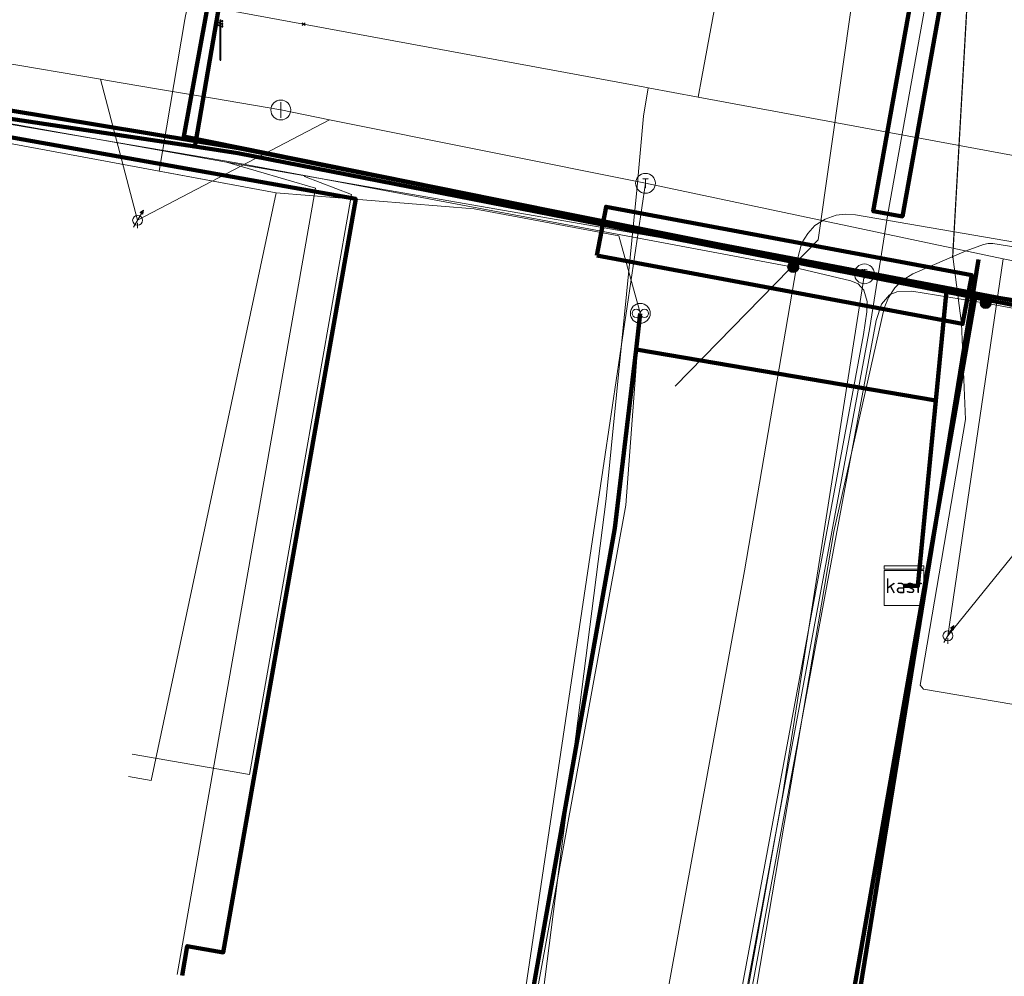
# Model space of a CAD drawing. Extents: x 152558 to 154479, y 462974 to 463683.
# Tile 146 of 256: x 153326 to 153346, y 463285 to 463304. Entities that reach past the tile are written whole.
import ezdxf
from ezdxf.enums import TextEntityAlignment as Align
from ezdxf.lldxf.tags import DXFTag

# ---------------------------------------------------------------- set-up
doc = ezdxf.new("R2010")
doc.units = 0
doc.header["$LTSCALE"] = 0.2
doc.layers.get('0').update_dxf_attribs({"linetype": 'CONTINUOUS'})
for name, color, linetype, lineweight in [('B-RO-KL-DATA_COAXIAAL_17_ZIGGO BV-G', 90, 'KL-DATA-N', 18), ('B-RO-KL-DATA_COAXIAAL_7_ZIGGO BV-G', 90, 'KL-DATA-N', 18), ('B-RO-KL-DATA_DUCT_ZIGGO BV-G', 90, 'CONTINUOUS', 100), ('B-RO-KL-DATA_HULPSTUK_KPN BV-S', 90, 'CONTINUOUS', 25), ('B-RO-KL-DATA_HULPSTUK_ZIGGO BV-S', 90, 'CONTINUOUS', 25), ('B-RO-KL-DATA_KABELBED_KPN BV-G', 90, 'CONTINUOUS', 100), ('B-RO-KL-DATA_KABELBED_ZIGGO BV-G', 90, 'CONTINUOUS', 100), ('B-RO-KL-DATA_MANTELBUIS_PVC_1_KPN BV-G', 90, 'CONTINUOUS', 100), ('B-RO-KL-DATA_REGGEFIBER OPERATOR BV-G', 90, 'KL-DATA-N', 18), ('B-RO-KL-ET_LS_400 V_STEDIN NETBEHEER BV-G', 190, 'KL-LS-N', 18), ('B-RO-KL-ET_LS_GEMEENTE AMERSFOORT-S', 190, 'CONTINUOUS', 25), ('B-RO-KL-ET_LS_HULPSTUK_STEDIN NETBEHEER BV-S', 190, 'CONTINUOUS', 25), ('B-RO-KL-ET_LS_MANTELBUIS_PVC_125_STEDIN NETBEHEER BV-G', 190, 'CONTINUOUS', 100), ('B-RO-KL-ET_MS_10 KV_STEDIN NETBEHEER BV-G', 130, 'KL-MS-N', 18), ('B-RO-KL-ET_MS_MANTELBUIS_PVC_125_STEDIN NETBEHEER BV-G', 130, 'CONTINUOUS', 100), ('B-RO-KL-GAS_HD_HULPSTUK_STEDIN NETBEHEER BV-S', 30, 'CONTINUOUS', 25), ('B-RO-KL-GAS_HD_STAAL_114_8 BAR_STEDIN NETBEHEER BV-G', 30, 'KL-GAS-HD-N', 18), ('B-RO-KL-GAS_HD_STAAL_168_8 BAR_STEDIN NETBEHEER BV-G', 30, 'KL-GAS-HD-N', 18), ('B-RO-KL-GAS_LD_5 BAR_PRORAIL-G', 50, 'KL-GAS-LD-N', 18), ('B-RO-KL-GAS_LD_HULPSTUK_STEDIN NETBEHEER BV-S', 50, 'CONTINUOUS', 25), ('B-RO-KL-GAS_LD_KABELBED_PRORAIL-G', 50, 'CONTINUOUS', 100), ('B-RO-KL-GAS_LD_PE_32_0.1 BAR_STEDIN NETBEHEER BV-G', 50, 'KL-GAS-LD-N', 18), ('B-RO-KL-GAS_LD_PVC_110_0.1 BAR_STEDIN NETBEHEER BV-G', 50, 'KL-GAS-LD-N', 18), ('B-RO-KL-GAS_LD_PVC_160_0.1 BAR_STEDIN NETBEHEER BV-G', 50, 'KL-GAS-LD-N', 18), ('B-RO-KL-GAS_LD_STAAL_159_0.1 BAR_STEDIN NETBEHEER BV-G', 50, 'KL-GAS-LD-N', 18), ('B-RO-KL-WATER_100_VITENS-G', 170, 'KL-WATER-N', 18), ('B-RO-KL-WATER_75_VITENS-G', 170, 'KL-WATER-N', 18), ('B-RO-KL-WATER_HULPSTUK_VITENS-S', 170, 'CONTINUOUS', 25), ('B-RO-OG-INFO_REGGEFIBER OPERATOR BV-G', 7, 'CONTINUOUS', 18)]:
    doc.layers.add(name, color=color, linetype=linetype, lineweight=lineweight)
doc.styles.add('NLCS-ISO', font='NLCS-ISO.ttf')
tags = doc.linetypes.add('KL-DATA-N', pattern='A,4,-1,[101,NLCS.SHX,S=0.5,R=0,X=0,Y=0],-1,4,-1,["D",Standard,S=1,R=0,X=-0.25,Y=-0.5],-1.5', length=12.5).pattern_tags.tags
tags[18] = DXFTag(74, 10)
tags = doc.linetypes.add('KL-GAS-HD-N', pattern='A,4,-1,[69,NLCS.SHX,S=0.5,R=0,X=0,Y=0],-1,4,-1,["H",Standard,S=1,R=0,X=0,Y=-0.5],-2', length=13).pattern_tags.tags
tags[18] = DXFTag(74, 10)
tags = doc.linetypes.add('KL-GAS-LD-N', pattern='A,4,-1,[69,NLCS.SHX,S=0.5,R=0,X=0,Y=0],-1,4,-1,["L",Standard,S=1,R=0,X=0.25,Y=-0.5],-2', length=13).pattern_tags.tags
tags[18] = DXFTag(74, 10)
tags = doc.linetypes.add('KL-LS-N', pattern='A,4,-1,[103,NLCS.SHX,S=0.75,R=0,X=0,Y=0],-1,4,-1,["L",Standard,S=1,R=0,X=0,Y=-0.5],-2', length=13).pattern_tags.tags
tags[18] = DXFTag(74, 10)
tags = doc.linetypes.add('KL-MS-N', pattern='A,4,-1,[103,NLCS.SHX,S=0.75,R=0,X=0,Y=0],-1,4,-1,["M",Standard,S=1,R=0,X=0,Y=-0.5],-2', length=13).pattern_tags.tags
tags[18] = DXFTag(74, 10)
doc.linetypes.add('KL-WATER-N', pattern='A,7,-0.5,[168,NLCS.SHX,S=0.75,R=0,X=0.75,Y=0],-2', length=9.5)

# ---------------------------------------------------------------- blocks, each defined once
blk = doc.blocks.new('SKL-WTB_HULP_AFSLUITER-SO')
at = {"color": 0, "linetype": 'ByBlock', "lineweight": 18}
blk.add_lwpolyline([(0, 0.8), (0, -0.8)], dxfattribs=at)
blk.add_circle((0, 0), 1, dxfattribs=at)
at = {"color": 0, "linetype": 'ByBlock', "lineweight": 18, "style": 'NLCS-ISO', "flags": 1}
for tag, p in [('TYPE', (1.5, 0)), ('LABEL', (1.5, -1.5)), ('OMSCHRIJVING', (1.5, -3))]:
    blk.add_attdef(tag, p, '', height=1, dxfattribs=at)
blk = doc.blocks.new('SKL-WTB_HULP_T STUK-SO')
at = {"color": 0, "linetype": 'ByBlock', "lineweight": 18}
blk.add_circle((0, 0), 1, dxfattribs=at)
at = {"color": 0, "linetype": 'ByBlock', "lineweight": -2, "style": 'NLCS-ISO'}
blk.add_text('T', height=1, dxfattribs=at).set_placement((0, 0), align=Align.MIDDLE_CENTER)
at = {"color": 0, "linetype": 'ByBlock', "lineweight": 18, "style": 'NLCS-ISO', "flags": 1}
for tag, p in [('TYPE', (1.5, 0)), ('LABEL', (1.5, -1.5)), ('OMSCHRIJVING', (1.5, -3))]:
    blk.add_attdef(tag, p, '', height=1, dxfattribs=at)
blk = doc.blocks.new('SKL-WTB_HULP_KB MEETPUNT-SO')
at = {"linetype": 'ByBlock', "lineweight": 18}
h = blk.add_hatch(color=0, dxfattribs=at)
h.dxf.hatch_style = 1
h.paths.add_polyline_path([(0.6, 1.039), (0.256, 0.776), (0.544, 0.609)])
at = {"color": 0, "linetype": 'ByBlock', "lineweight": 18}
for points in [[(0.6, 1.039), (0.256, 0.776)], [(0.6, 1.039), (0.544, 0.609)], [(-0.4, -0.693), (0.4, 0.693)], [(0.256, 0.776), (0.544, 0.609)], [(0, -0.25), (0, -0.8)]]:
    blk.add_lwpolyline(points, dxfattribs=at)
blk.add_circle((0, 0), 0.5, dxfattribs=at)
at = {"color": 0, "linetype": 'ByBlock', "lineweight": 18, "style": 'NLCS-ISO', "flags": 1}
for tag, p in [('TYPE', (1.5, 0)), ('LABEL', (1.5, -1.5)), ('OMSCHRIJVING', (1.5, -3))]:
    blk.add_attdef(tag, p, '', height=1, dxfattribs=at)
blk = doc.blocks.new('SKL-WTB_HULP_MOF-SO')
at = {"linetype": 'ByBlock', "lineweight": 18}
h = blk.add_hatch(color=0, dxfattribs=at)
h.dxf.hatch_style = 1
h.paths.add_polyline_path([(-0.5625, 0, 1), (0.5625, 0, 1)])
at = {"color": 0, "linetype": 'ByBlock', "lineweight": 18}
blk.add_circle((0, 0), 0.5625, dxfattribs=at)
at = {"color": 0, "linetype": 'ByBlock', "lineweight": 18, "style": 'NLCS-ISO', "flags": 1}
for tag, p in [('TYPE', (1.5, 0)), ('LABEL', (1.5, -1.5)), ('OMSCHRIJVING', (1.5, -3))]:
    blk.add_attdef(tag, p, '', height=1, dxfattribs=at)
blk = doc.blocks.new('SKL-WTB_HULP_OVERLENGTE-SO')
at = {"color": 0, "linetype": 'ByBlock', "lineweight": 18}
for centre, radius in [((0, 0), 1), ((-0.417, 0), 0.417), ((0.417, 0), 0.417)]:
    blk.add_circle(centre, radius, dxfattribs=at)
at = {"color": 0, "linetype": 'ByBlock', "lineweight": 18, "style": 'NLCS-ISO', "flags": 1}
for tag, p in [('TYPE', (1.5, 0)), ('LABEL', (1.5, -1.5)), ('OMSCHRIJVING', (1.5, -3))]:
    blk.add_attdef(tag, p, '', height=1, dxfattribs=at)
blk = doc.blocks.new('SKL-WTB_HULP_KAST-SO')
at = {"color": 0, "linetype": 'ByBlock', "lineweight": 18}
for points in [[(-2, 2), (2, 2), (2, 1.68), (-2, 1.68)], [(-2, 1.52), (2, 1.52), (2, -2), (-2, -2)]]:
    blk.add_lwpolyline(points, close=True, dxfattribs=at)
at = {"color": 0, "linetype": 'ByBlock', "lineweight": 18, "style": 'NLCS-ISO'}
blk.add_text('kast', height=1.5, dxfattribs=at).set_placement((0, 0), align=Align.MIDDLE_CENTER)
at = {"color": 0, "linetype": 'ByBlock', "lineweight": 18, "style": 'NLCS-ISO', "flags": 1}
for tag, p in [('TYPE', (2.5, 0)), ('LABEL', (2.5, -1.5)), ('OMSCHRIJVING', (2.5, -3))]:
    blk.add_attdef(tag, p, '', height=1, dxfattribs=at)
blk = doc.blocks.new('SKL-WTB_HULP_OVERIG-SO')
at = {"color": 0, "linetype": 'ByBlock', "lineweight": 18}
for points in [[(-0.141, 0.141), (0.141, -0.141)], [(0.141, 0.141), (-0.141, -0.141)]]:
    blk.add_lwpolyline(points, dxfattribs=at)
at = {"color": 0, "linetype": 'ByBlock', "lineweight": 18, "style": 'NLCS-ISO', "flags": 1}
for tag, p in [('TYPE', (1.5, 0)), ('LABEL', (1.5, -1.5)), ('OMSCHRIJVING', (1.5, -3))]:
    blk.add_attdef(tag, p, '', height=1, dxfattribs=at)
blk = doc.blocks.new('SKL-ET_LS_MAST-SO')
for p, q in [((-0.047, 2.07), (0.047, 2.07)), ((-0.047, -2), (0.047, -2))]:
    blk.add_line(p, q)
for points in [[(-0.047, -2), (-0.047, 2.07)], [(0.047, -2), (0.047, 2.07)], [(-0.183, 1.76), (-0.223, 1.76), (-0.223, 1.84), (-0.183, 1.84), (-0.183, 1.789)], [(-0.183, 1.494), (-0.223, 1.494), (-0.223, 1.574), (-0.183, 1.574), (-0.183, 1.523)], [(-0.183, 1.789), (-0.047, 1.789)], [(-0.183, 1.76), (-0.047, 1.76)], [(-0.183, 1.523), (-0.047, 1.523)], [(-0.183, 1.494), (-0.047, 1.494)], [(0.183, 1.923), (0.047, 1.923)], [(0.183, 1.894), (0.047, 1.894)], [(0.183, 1.657), (0.047, 1.657)], [(0.183, 1.627), (0.047, 1.627)], [(0.183, 1.391), (0.047, 1.391)], [(0.183, 1.361), (0.047, 1.361)], [(0.183, 1.894), (0.223, 1.894), (0.223, 1.973), (0.183, 1.973), (0.183, 1.923)], [(0.183, 1.627), (0.223, 1.627), (0.223, 1.707), (0.183, 1.707), (0.183, 1.657)], [(0.183, 1.361), (0.223, 1.361), (0.223, 1.441), (0.183, 1.441), (0.183, 1.391)]]:
    blk.add_lwpolyline(points)

msp = doc.modelspace()

# ---------------------------------------------------------------- linework, layer by layer
at = {"layer": 'B-RO-KL-DATA_COAXIAAL_17_ZIGGO BV-G', "flags": 128}
for points in [[(153344.021, 463292.992), (153344.301, 463292.987), (153344.664, 463296.727), (153344.7, 463297.093), (153344.88, 463298.937), (153336.104, 463300.712), (153329.496, 463302.049), (153330.082, 463305.275), (153331.171, 463311.208), (153331.499, 463313.508), (153331.512, 463313.596), (153324.45, 463314.888), (153318.787, 463315.924), (153317.978, 463316.072), (153312.844, 463317.012), (153310.084, 463317.517), (153309.417, 463318.47), (153306.066, 463319.032), (153302.12, 463319.694), (153293.75, 463321.098), (153292.501, 463321.308), (153290.468, 463321.649), (153286.284, 463322.421), (153280.654, 463323.437), (153279.425, 463325.498), (153265.615, 463328.031), (153257.053, 463329.601), (153256.159, 463329.765), (153250.71, 463330.764), (153250.386, 463330.823), (153248.592, 463331.147), (153246.969, 463331.44), (153237.865, 463333.084), (153236.826, 463333.272), (153236.194, 463333.386), (153234.981, 463333.605), (153228.546, 463334.767), (153225.124, 463335.437), (153223.479, 463335.739), (153215.715, 463337.162), (153215.163, 463337.263), (153213.716, 463337.529), (153213.223, 463337.619), (153212.31, 463337.786), (153206.192, 463338.908), (153205.455, 463339.043), (153202.492, 463339.587), (153200.999, 463339.85), (153200.032, 463339.963), (153199.96, 463339.971), (153198.117, 463338.166), (153190.342, 463339.585), (153188.184, 463339.979), (153183.555, 463340.824), (153178.027, 463341.832), (153176.773, 463342.061), (153173.071, 463342.736), (153172.614, 463342.516), (153171.643, 463342.666), (153171.3, 463343.356), (153171.358, 463344.656), (153170.68, 463344.924), (153170.538, 463344.95), (153166.37, 463345.695), (153165.755, 463345.827), (153165.093, 463345.528), (153164.959, 463345.468), (153164.709, 463345.301), (153163.99, 463344.823), (153163.292, 463344.414), (153162.659, 463344.106), (153161.979, 463344.116), (153160.107, 463344.486), (153158.343, 463344.835), (153156.497, 463345.165), (153152.344, 463345.908), (153151.053, 463346.141), (153145.053, 463347.222), (153131.313, 463349.697), (153127.22, 463350.434), (153126.254, 463350.614), (153124.854, 463350.875), (153120.092, 463351.761), (153117.49, 463352.245), (153116.593, 463352.412), (153115.393, 463354.614), (153114.576, 463356.114), (153114.733, 463356.899), (153117.714, 463371.812), (153121.107, 463388.778), (153121.109, 463388.786), (153122.3, 463394.74), (153123.3, 463399.74), (153124.094, 463403.712), (153124.26, 463404.547), (153127.245, 463419.547), (153129.345, 463430.124), (153129.464, 463430.724), (153130.905, 463433.533), (153131.461, 463436.699), (153131.723, 463438.189), (153131.788, 463438.936), (153130.716, 463440.956), (153130.69, 463442.07), (153130.81, 463442.686), (153130.831, 463442.892), (153132.204, 463449.962), (153137.317, 463476.297), (153137.656, 463478.045), (153138.288, 463481.303), (153139.26, 463486.308), (153140.232, 463491.314), (153141.203, 463496.319), (153141.918, 463500), (153142.168, 463501.306), (153142.941, 463505.35), (153143.899, 463510.358), (153144.55, 463513.765), (153144.587, 463513.959), (153144.767, 463514.903), (153145.429, 463517.256), (153145.862, 463519.514), (153145.717, 463519.871), (153145.665, 463520), (153145.873, 463521.08), (153145.984, 463521.267), (153146.024, 463521.334), (153146.331, 463521.849), (153146.848, 463524.481), (153147.431, 463527.447), (153147.609, 463528.355), (153147.879, 463529.729), (153148.414, 463532.451), (153149.208, 463536.49), (153150.192, 463541.493), (153151.264, 463546.945), (153151.391, 463547.546), (153152.097, 463550.887), (153153.274, 463556.369), (153153.194, 463558.178), (153153.208, 463558.251), (153153.722, 463560.858), (153155.509, 463569.924), (153155.745, 463571.122), (153156.708, 463575.949), (153157.296, 463578.988), (153157.308, 463578.986), (153158.866, 463586.877), (153158.909, 463587.097), (153159.167, 463588.403), (153159.199, 463588.566), (153159.218, 463588.664), (153160.016, 463588.509)], [(153163.948, 463270.146), (153164.045, 463269.431), (153164.097, 463269.053), (153164.231, 463269.075), (153164.957, 463269.174), (153165.549, 463269.254), (153167.515, 463269.521), (153165.878, 463276.921), (153165.593, 463278.21), (153164.623, 463282.597), (153165.779, 463285.339), (153171.119, 463284.32), (153172.059, 463284.141), (153174.723, 463283.633), (153179.917, 463282.643), (153182.546, 463282.141), (153183.385, 463281.981), (153187.457, 463281.205), (153189.042, 463280.903), (153192.762, 463280.194), (153195.601, 463279.653), (153195.641, 463279.645), (153196.174, 463279.543), (153196.858, 463279.413), (153197.716, 463279.249), (153202.555, 463278.326), (153203.831, 463278.083), (153208.056, 463277.276), (153209.249, 463277.049), (153212.576, 463276.415), (153215.597, 463275.838), (153218.368, 463275.31), (153230.767, 463272.946), (153231.223, 463272.859), (153236.958, 463271.763), (153243.827, 463270.451), (153257.866, 463267.787), (153267.762, 463265.971), (153285.242, 463262.815), (153300.856, 463260.318), (153309.099, 463258.997), (153318.428, 463257.459), (153324.841, 463256.402), (153326.647, 463256.786), (153332.392, 463261.477), (153332.622, 463262.774), (153333.938, 463270.192), (153336.19, 463282.89), (153337.895, 463292.502), (153338.188, 463294.151), (153338.49, 463296.582), (153338.622, 463297.756), (153339.842, 463297.548), (153342.678, 463297.065), (153344.664, 463296.727), (153344.301, 463292.987), (153344.021, 463292.992)], [(153177.925, 463225.985), (153177.941, 463226.068), (153181.55, 463225.382), (153182.02, 463225.293), (153182.091, 463225.258), (153182.199, 463225.075), (153179.785, 463211.749), (153187.903, 463210.119), (153192.981, 463208.73), (153193.882, 463208.485), (153194.598, 463208.316), (153194.958, 463208.323), (153195.595, 463208.432), (153199.092, 463209.926), (153200.251, 463210.421), (153205.271, 463212.663), (153210.152, 463214.974), (153214.593, 463217.07), (153215.55, 463217.577), (153215.935, 463217.989), (153216.066, 463218.272), (153220.027, 463226.793), (153222.344, 463231.781), (153226.213, 463240.106), (153226.881, 463241.543), (153229.459, 463247.092), (153233.046, 463254.81), (153234.154, 463257.193), (153234.283, 463257.49), (153234.869, 463258.924), (153235.017, 463259.287), (153235.003, 463259.51), (153234.936, 463259.682), (153234.762, 463259.803), (153227.922, 463262.882), (153227.792, 463263.058), (153227.728, 463263.363), (153227.744, 463263.58), (153227.942, 463264.139), (153228.768, 463266.619), (153229.786, 463272.044), (153229.854, 463272.243), (153229.979, 463272.365), (153230.767, 463272.946), (153231.223, 463272.859), (153236.958, 463271.763), (153243.827, 463270.451), (153257.866, 463267.787), (153267.762, 463265.971), (153285.242, 463262.815), (153300.856, 463260.318), (153309.099, 463258.997), (153318.428, 463257.459), (153324.841, 463256.402), (153326.647, 463256.786), (153332.392, 463261.477), (153332.622, 463262.774), (153333.938, 463270.192), (153336.19, 463282.89), (153337.895, 463292.502), (153338.188, 463294.151), (153338.49, 463296.582), (153338.622, 463297.756), (153339.842, 463297.548), (153342.678, 463297.065), (153344.664, 463296.727), (153344.301, 463292.987), (153344.021, 463292.992)]]:
    msp.add_lwpolyline(points, dxfattribs=at)
at = {"layer": 'B-RO-KL-DATA_COAXIAAL_7_ZIGGO BV-G', "flags": 128}
msp.add_lwpolyline([(153329.463, 463285.137), (153329.567, 463285.728), (153330.294, 463285.6), (153332.966, 463300.788), (153322.755, 463302.584), (153320.595, 463303.009), (153316.002, 463303.816), (153312.751, 463304.387), (153310.549, 463304.83), (153306.148, 463305.638), (153302.115, 463306.379), (153296.043, 463307.494), (153292.034, 463308.23), (153290.28, 463308.552), (153292.34, 463320.379), (153292.387, 463320.651), (153292.501, 463321.308), (153293.05, 463324.458), (153292.623, 463325.101), (153292.527, 463325.313)], dxfattribs=at)
at = {"layer": 'B-RO-KL-DATA_DUCT_ZIGGO BV-G', "flags": 128}
for points in [[(153226.881, 463241.543), (153229.459, 463247.092), (153233.046, 463254.81), (153234.154, 463257.193), (153235.017, 463259.287), (153234.936, 463259.682), (153227.922, 463262.882), (153227.792, 463263.058), (153227.728, 463263.363), (153227.744, 463263.58), (153228.768, 463266.619), (153229.786, 463272.044), (153229.979, 463272.365), (153230.767, 463272.946), (153257.866, 463267.787), (153285.242, 463262.815), (153324.841, 463256.402), (153326.647, 463256.786), (153332.392, 463261.477), (153338.188, 463294.151), (153338.622, 463297.756), (153344.664, 463296.727), (153344.301, 463292.987), (153344.021, 463292.992)], [(153257.866, 463267.787), (153285.242, 463262.815), (153324.841, 463256.402), (153326.647, 463256.786), (153332.392, 463261.477), (153338.188, 463294.151), (153338.622, 463297.756), (153344.664, 463296.727), (153344.301, 463292.987), (153344.021, 463292.992)]]:
    msp.add_lwpolyline(points, dxfattribs=at)
at = {"layer": 'B-RO-KL-DATA_KABELBED_KPN BV-G', "flags": 128}
for points in [[(153256.343, 463314.813), (153262.758, 463313.693), (153262.941, 463313.66), (153266.668, 463312.992), (153272.2, 463312.001), (153310.602, 463305.124), (153329.739, 463301.956), (153330.597, 463301.814), (153340.291, 463299.87), (153347.937, 463298.41), (153370.213, 463294.157), (153388.166, 463290.772)], [(153331.747, 463313.651), (153331.313, 463311.095), (153329.739, 463301.956), (153329.72, 463301.844)], [(153266.6, 463312.631), (153273.778, 463311.34), (153274.16, 463311.272), (153285.648, 463309.206), (153286.13, 463309.119), (153288.373, 463308.716), (153291.062, 463308.232), (153302.191, 463306.231), (153310.53, 463304.731), (153313.251, 463304.322), (153329.72, 463301.844)], [(153329.72, 463301.844), (153330.585, 463301.714), (153345.457, 463298.801)], [(153345.457, 463298.801), (153338.013, 463300.258)], [(153339.078, 463262.344), (153341.4, 463275.649), (153343.635, 463288.403), (153345.457, 463298.801)], [(153345.457, 463298.801), (153347.921, 463298.319)]]:
    msp.add_lwpolyline(points, dxfattribs=at)
at = {"layer": 'B-RO-KL-DATA_KABELBED_ZIGGO BV-G', "flags": 128}
for points in [[(153324.45, 463314.888), (153331.512, 463313.596), (153331.171, 463311.208), (153329.496, 463302.049), (153344.88, 463298.937), (153344.664, 463296.727)], [(153329.463, 463285.137), (153329.567, 463285.728), (153330.294, 463285.6), (153332.966, 463300.788), (153316.002, 463303.816)], [(153338.622, 463297.756), (153338.703, 463298.483)], [(153230.767, 463272.946), (153257.866, 463267.787), (153285.242, 463262.815), (153324.841, 463256.402), (153326.647, 463256.786), (153332.392, 463261.477), (153338.188, 463294.151), (153338.622, 463297.756)], [(153344.664, 463296.727), (153344.301, 463292.987), (153344.021, 463292.992)]]:
    msp.add_lwpolyline(points, dxfattribs=at)
at = {"layer": 'B-RO-KL-DATA_MANTELBUIS_PVC_1_KPN BV-G', "flags": 128}
msp.add_lwpolyline([(153345.457, 463298.801), (153338.013, 463300.258)], dxfattribs=at)
at = {"layer": 'B-RO-KL-DATA_REGGEFIBER OPERATOR BV-G', "flags": 128}
for points in [[(153349.166, 463290.1), (153344.411, 463290.907), (153344.347, 463290.988), (153345.258, 463296.342), (153345.182, 463298.281), (153345.007, 463299.632), (153346.502, 463325.995), (153348.364, 463337.176)], [(153231.172, 463272.736), (153245.185, 463270.074), (153261.044, 463266.956), (153285.847, 463262.461), (153307.227, 463259.169), (153324.514, 463256.106), (153326.4, 463256.394), (153326.735, 463256.664), (153332.484, 463262.141), (153335.448, 463278.377), (153338.413, 463294.613), (153338.7, 463298.491), (153338.268, 463300.045), (153335.353, 463300.589), (153331.358, 463300.909), (153328.997, 463301.348), (153329.515, 463304.409), (153329.532, 463304.481), (153331.105, 463311.261), (153331.661, 463313.677), (153327.965, 463314.356), (153323.489, 463315.178), (153310.916, 463317.869), (153302.599, 463319.011), (153299.963, 463319.486), (153294.5, 463320.47), (153291.791, 463320.959), (153282.729, 463322.637), (153282.631, 463323.21), (153280.618, 463323.593), (153280.6, 463323.628), (153277.784, 463324.144)], [(153328.379, 463289.144), (153328.838, 463289.063), (153331.358, 463300.909), (153312.979, 463304.321)]]:
    msp.add_lwpolyline(points, dxfattribs=at)
at = {"layer": 'B-RO-KL-ET_LS_400 V_STEDIN NETBEHEER BV-G', "flags": 128}
for points in [[(153328.199, 463255.837), (153327.346, 463255.976), (153327.141, 463256.04), (153327.031, 463256.101), (153326.994, 463256.21), (153326.984, 463256.314), (153327.007, 463256.586), (153327.181, 463257.742), (153327.295, 463258.053), (153327.496, 463258.171), (153327.981, 463258.14), (153330.622, 463257.683), (153334.613, 463256.839), (153335.161, 463256.802), (153335.359, 463256.854), (153335.557, 463256.996), (153335.713, 463257.429), (153335.86, 463258.056), (153343.334, 463298.196), (153343.695, 463300.489), (153345.22, 463309.005), (153345.287, 463309.75), (153345.259, 463310.227), (153345.093, 463310.594), (153344.653, 463310.82), (153342.878, 463311.272), (153335.666, 463312.858), (153303.085, 463319.032), (153294.771, 463320.528), (153292.396, 463320.985)], [(153311.415, 463305.12), (153311.511, 463304.995), (153311.639, 463304.873), (153311.786, 463304.772), (153311.946, 463304.696), (153312.117, 463304.647), (153313.272, 463304.458), (153330.556, 463301.517), (153331.932, 463301.26), (153341.787, 463299.416)], [(153328.565, 463300.358), (153327.815, 463303.202)], [(153328.565, 463300.358), (153332.432, 463302.385)], [(153328.459, 463289.6), (153330.823, 463289.184), (153332.881, 463300.879), (153331.928, 463301.24), (153331.932, 463301.26)], [(153344.907, 463291.983), (153346.02, 463299.582)], [(153328.183, 463255.738), (153327.322, 463255.878), (153327.102, 463255.948), (153326.948, 463256.032), (153326.895, 463256.189), (153326.884, 463256.314), (153326.908, 463256.597), (153327.084, 463257.766), (153327.213, 463258.122), (153327.469, 463258.271), (153327.735, 463258.266), (153327.994, 463258.239), (153330.641, 463257.781), (153334.627, 463256.939), (153335.151, 463256.903), (153335.316, 463256.946), (153335.474, 463257.059), (153335.617, 463257.457), (153335.762, 463258.077), (153343.206, 463298.056), (153343.27, 463298.512), (153343.276, 463298.72), (153343.212, 463298.953), (153343.096, 463299.076), (153342.946, 463299.141), (153341.787, 463299.416)], [(153328.215, 463255.935), (153327.369, 463256.073), (153327.181, 463256.132), (153327.113, 463256.17), (153327.092, 463256.231), (153327.085, 463256.314), (153327.106, 463256.574), (153327.279, 463257.717), (153327.376, 463257.985), (153327.522, 463258.07), (153327.967, 463258.041), (153330.603, 463257.585), (153334.599, 463256.74), (153335.17, 463256.701), (153335.402, 463256.761), (153335.64, 463256.932), (153335.809, 463257.401), (153335.958, 463258.036), (153343.458, 463298.338), (153343.57, 463298.665), (153343.73, 463298.854), (153343.878, 463298.914), (153344.18, 463298.933), (153345.668, 463298.691)], [(153344.907, 463291.983), (153350.293, 463298.639)], [(153499.1, 463271.548), (153498.263, 463271.704), (153493.562, 463273.801), (153492.077, 463275.146), (153488.731, 463275.751), (153485.887, 463274.638), (153479.16, 463273.96), (153475.696, 463274.586), (153472.274, 463275.098), (153465.631, 463276.09), (153459.038, 463277.334), (153449.293, 463279.174), (153437.667, 463281.369), (153430.429, 463282.701), (153419.434, 463284.721), (153414, 463285.72), (153404.17, 463287.438), (153402.221, 463287.778), (153400.94, 463288.001), (153399.148, 463288.314), (153394.127, 463289.19), (153392.17, 463289.531), (153390.281, 463289.861), (153381.998, 463291.517), (153376.023, 463292.712), (153366.295, 463294.745), (153364.278, 463295.166), (153362.283, 463295.583), (153352.345, 463297.442), (153352.085, 463297.491), (153350.618, 463297.765), (153345.668, 463298.691)]]:
    msp.add_lwpolyline(points, dxfattribs=at)
at = {"layer": 'B-RO-KL-ET_LS_MANTELBUIS_PVC_125_STEDIN NETBEHEER BV-G', "flags": 128}
for points in [[(153344.925, 463309.058), (153343.4, 463300.542), (153343.99, 463300.436), (153345.515, 463308.952), (153344.925, 463309.058)], [(153337.828, 463299.649), (153345.202, 463298.271), (153345.386, 463299.253), (153338.012, 463300.631), (153337.828, 463299.649)]]:
    msp.add_lwpolyline(points, dxfattribs=at)
at = {"layer": 'B-RO-KL-ET_MS_10 KV_STEDIN NETBEHEER BV-G', "flags": 128}
for points in [[(153147.786, 463345.534), (153148.003, 463345.513), (153148.333, 463345.461), (153148.644, 463345.391), (153148.934, 463345.302), (153149.202, 463345.195), (153149.339, 463345.141), (153150.246, 463344.875), (153163.492, 463342.514), (153183.769, 463339.468), (153208.09, 463335.522), (153240.637, 463329.785), (153255.822, 463326.515), (153276.244, 463322.278), (153303.472, 463317.433), (153333.749, 463311.608), (153356.113, 463307.096), (153357.283, 463306.931), (153357.466, 463306.867), (153357.611, 463306.739), (153357.697, 463306.565), (153357.71, 463306.372), (153356.8, 463299.343), (153356.594, 463297.961), (153356.569, 463297.864), (153356.525, 463297.773), (153356.464, 463297.693), (153356.388, 463297.627), (153356.301, 463297.578), (153356.205, 463297.546), (153356.105, 463297.535), (153356.005, 463297.544), (153350.629, 463298.57), (153349.653, 463298.802), (153347.058, 463299.675), (153346.865, 463299.722), (153345.815, 463299.888), (153345.717, 463299.891), (153345.622, 463299.87), (153345.276, 463299.746), (153344.2, 463299.28), (153344.001, 463299.159), (153343.833, 463298.998), (153343.705, 463298.804), (153343.622, 463298.586), (153342.607, 463294.083), (153338.513, 463269.973), (153337.195, 463261.24), (153336.661, 463259.3), (153336.478, 463258.819), (153336.187, 463258.278), (153335.824, 463257.938), (153335.366, 463257.746), (153334.681, 463257.655), (153333.864, 463257.667), (153332.918, 463257.789), (153328.049, 463258.636), (153327.759, 463258.666), (153327.365, 463258.674), (153326.887, 463258.394), (153326.694, 463257.866), (153326.506, 463256.594), (153326.482, 463256.312), (153326.501, 463256.106), (153326.62, 463255.757), (153326.984, 463255.565), (153327.23, 463255.488), (153328.118, 463255.343)], [(153349.972, 463309.124), (153350.924, 463308.958), (153351.049, 463308.929), (153351.174, 463308.868), (153351.263, 463308.808), (153351.409, 463308.654), (153351.466, 463308.565), (153351.551, 463308.294), (153351.534, 463308.09), (153350.194, 463300.405), (153350.121, 463300.068), (153350.011, 463299.867), (153349.88, 463299.725), (153349.738, 463299.608), (153349.61, 463299.528), (153349.457, 463299.473), (153349.282, 463299.437), (153349.104, 463299.426), (153343.045, 463300.47), (153342.836, 463300.484), (153342.65, 463300.463), (153342.433, 463300.382), (153342.224, 463300.254), (153342.081, 463300.094), (153341.963, 463299.905), (153341.891, 463299.653), (153340.804, 463293.29), (153334.68, 463259.762)]]:
    msp.add_lwpolyline(points, dxfattribs=at)
at = {"layer": 'B-RO-KL-ET_MS_MANTELBUIS_PVC_125_STEDIN NETBEHEER BV-G', "flags": 128}
for points in [[(153344.925, 463309.058), (153343.4, 463300.542), (153343.99, 463300.436), (153345.515, 463308.952), (153344.925, 463309.058)], [(153337.828, 463299.649), (153345.202, 463298.271), (153345.386, 463299.253), (153338.012, 463300.631), (153337.828, 463299.649)]]:
    msp.add_lwpolyline(points, dxfattribs=at)
at = {"layer": 'B-RO-KL-GAS_HD_STAAL_114_8 BAR_STEDIN NETBEHEER BV-G', "flags": 128}
for points in [[(152869.255, 463391.011), (152869.929, 463390.818), (152870.891, 463390.542), (152872.237, 463390.156), (152880.706, 463387.729), (152897.739, 463382.336), (152922.092, 463377.202), (152937.401, 463374.34), (153000, 463362.431), (153052.452, 463353), (153074.777, 463348.794), (153102.775, 463343.84), (153121.658, 463340.074), (153129.985, 463338.603), (153157.37, 463333.974), (153261.325, 463314.936), (153280.943, 463311.809), (153310.779, 463306.109), (153327.815, 463303.202), (153327.958, 463303.178), (153328.944, 463303.01), (153330.077, 463302.817)], [(153330.077, 463302.817), (153331.453, 463302.582)], [(153331.453, 463302.582), (153332.432, 463302.385), (153338.808, 463301.104)], [(153337.994, 463295.64), (153338.808, 463301.104)], [(153338.808, 463301.104), (153346.02, 463299.582), (153346.12, 463299.561), (153346.993, 463299.372)]]:
    msp.add_lwpolyline(points, dxfattribs=at)
at = {"layer": 'B-RO-KL-GAS_HD_STAAL_168_8 BAR_STEDIN NETBEHEER BV-G', "flags": 128}
msp.add_lwpolyline([(153336.059, 463236.786), (153339.2, 463256.04), (153333.251, 463263.785), (153337.994, 463295.64)], dxfattribs=at)
at = {"layer": 'B-RO-KL-GAS_LD_5 BAR_PRORAIL-G', "flags": 128}
msp.add_lwpolyline([(153345.52, 463299.57), (153334.344, 463230.694), (153335.59, 463230.378), (153333.894, 463222.707)], dxfattribs=at)
at = {"layer": 'B-RO-KL-GAS_LD_KABELBED_PRORAIL-G', "flags": 128}
msp.add_lwpolyline([(153345.52, 463299.57), (153334.344, 463230.694), (153335.59, 463230.378), (153333.894, 463222.707)], dxfattribs=at)
at = {"layer": 'B-RO-KL-GAS_LD_PE_32_0.1 BAR_STEDIN NETBEHEER BV-G', "flags": 128}
msp.add_lwpolyline([(153329.366, 463285.154), (153332.153, 463301.003), (153330.357, 463301.527)], dxfattribs=at)
at = {"layer": 'B-RO-KL-GAS_LD_PVC_110_0.1 BAR_STEDIN NETBEHEER BV-G', "flags": 128}
for points in [[(153156.176, 463332.895), (153160.303, 463332.165), (153162.641, 463331.751), (153163.428, 463331.612), (153164.517, 463331.419), (153168.272, 463330.81), (153172.215, 463330.17), (153174.619, 463329.714), (153175.534, 463329.54), (153175.994, 463329.453), (153180.698, 463328.56), (153182.645, 463328.191), (153185.265, 463327.729), (153186.714, 463327.473), (153187.699, 463327.299), (153190.733, 463326.764), (153197.311, 463325.604), (153198.713, 463325.346), (153199.5, 463325.198), (153202.66, 463324.603), (153208.673, 463323.471), (153211.513, 463322.937), (153212.251, 463322.805), (153215.865, 463322.222), (153221.609, 463321.149), (153224.392, 463320.624), (153225.377, 463320.438), (153227.152, 463320.104), (153233.461, 463318.915), (153236.556, 463318.352), (153237.341, 463318.21), (153239.909, 463317.744), (153245.905, 463316.657), (153247.703, 463316.331), (153249.082, 463316.081), (153251.483, 463315.648), (153258.367, 463314.436), (153261.342, 463313.912), (153262.188, 463313.763), (153265.93, 463313.105), (153270.626, 463312.273), (153273.77, 463311.695), (153275.148, 463311.442), (153277.379, 463311.032), (153284.445, 463309.734), (153285.929, 463309.461), (153286.913, 463309.28), (153290.914, 463308.542), (153296.687, 463307.44), (153298.283, 463307.136), (153301.658, 463306.492), (153303.919, 463306.067), (153305.3, 463305.836), (153307.747, 463305.426), (153316.893, 463303.896), (153317.159, 463303.851), (153320.734, 463303.253), (153326.884, 463302.15), (153330.357, 463301.527), (153342.612, 463299.397)], [(153343.439, 463299.237), (153350.15, 463298.139), (153351.513, 463297.916), (153355.246, 463297.305), (153356.153, 463297.156), (153358.6, 463296.756), (153364.032, 463295.775), (153366.594, 463295.312), (153366.604, 463295.31), (153372.686, 463294.211), (153379.591, 463292.922), (153381.888, 463292.493), (153382.949, 463292.293), (153385.882, 463291.742), (153392.935, 463290.47), (153393.7, 463290.333), (153398.596, 463289.429), (153401.015, 463288.976), (153402.293, 463288.737), (153404.673, 463288.292), (153411.219, 463287.085), (153412.774, 463286.799), (153417.845, 463285.891), (153419.496, 463285.6), (153421.27, 463285.287), (153424.661, 463284.682), (153429.228, 463283.81), (153430.195, 463283.625), (153432.16, 463283.25), (153434.64, 463282.777), (153438.992, 463281.947), (153441.454, 463281.477), (153446.814, 463280.454), (153447.367, 463280.349), (153451.103, 463279.636), (153452.492, 463279.371), (153457.59, 463278.446), (153458.99, 463278.192), (153460.565, 463277.906), (153463.289, 463277.411), (153469.051, 463276.365), (153473.515, 463275.554), (153476.208, 463275.04), (153477.246, 463274.864), (153484.427, 463273.71), (153490.544, 463272.667), (153497.148, 463271.504)]]:
    msp.add_lwpolyline(points, dxfattribs=at)
at = {"layer": 'B-RO-KL-GAS_LD_PVC_160_0.1 BAR_STEDIN NETBEHEER BV-G', "flags": 128}
for points in [[(153342.612, 463299.397), (153343.222, 463299.279)], [(153334.272, 463217.109), (153336.563, 463219.624), (153336.595, 463219.761), (153337.774, 463224.878), (153338.542, 463228.137), (153339.449, 463231.982), (153332.727, 463233.539), (153336.901, 463264.358), (153339.347, 463276.366), (153339.696, 463278.31), (153339.852, 463279.181), (153340.392, 463282.187), (153340.58, 463283.231), (153341.12, 463286.236), (153341.572, 463288.755), (153343.222, 463299.279)], [(153343.222, 463299.279), (153343.439, 463299.237)]]:
    msp.add_lwpolyline(points, dxfattribs=at)
at = {"layer": 'B-RO-KL-GAS_LD_STAAL_159_0.1 BAR_STEDIN NETBEHEER BV-G', "flags": 128}
msp.add_lwpolyline([(153339.407, 463297.017), (153342.29, 463299.962), (153347.563, 463337.102), (153357.087, 463406.393), (153360.252, 463424.646), (153364.432, 463454.162), (153370.984, 463496.208), (153372.144, 463503.105), (153379.46, 463545.968), (153385.687, 463573.01)], dxfattribs=at)
at = {"layer": 'B-RO-KL-WATER_100_VITENS-G', "flags": 128}
for points in [[(153342.841, 463318.908), (153339.944, 463303.247), (153339.869, 463302.841)], [(153292.919, 463311.526), (153295.774, 463310.998), (153301.755, 463309.892), (153306.159, 463309.077), (153311.071, 463308.168), (153316.005, 463307.256), (153316.815, 463307.106), (153318.376, 463306.817), (153325.067, 463305.579), (153326.182, 463305.373), (153331.913, 463304.313), (153338.758, 463303.046), (153338.863, 463303.027)], [(153338.863, 463303.027), (153339.869, 463302.841)], [(153339.869, 463302.841), (153347.899, 463301.356), (153350.67, 463300.844), (153350.922, 463300.797), (153351.386, 463300.711), (153354.914, 463300.058), (153356.22, 463299.817), (153356.472, 463299.77), (153356.902, 463299.69), (153361.206, 463298.894), (153365.074, 463298.179), (153366.929, 463297.836), (153369.403, 463297.378), (153374.956, 463296.351)]]:
    msp.add_lwpolyline(points, dxfattribs=at)
at = {"layer": 'B-RO-KL-WATER_75_VITENS-G', "flags": 128}
msp.add_lwpolyline([(153230.742, 463273.901), (153250.767, 463269.821), (153272.334, 463265.914), (153325.928, 463256.455), (153332.036, 463260.763), (153332.641, 463263.066), (153334.453, 463271.215), (153336.704, 463284.478), (153338.016, 463294.742), (153338.632, 463300.967), (153338.765, 463302.456), (153338.863, 463303.027)], dxfattribs=at)
at = {"layer": 'B-RO-OG-INFO_REGGEFIBER OPERATOR BV-G', "flags": 128}
msp.add_lwpolyline([(153345, 463299.6), (153346.5, 463326)], dxfattribs=at)

# ---------------------------------------------------------------- block references
at = {"layer": 'B-RO-KL-DATA_HULPSTUK_KPN BV-S', "xscale": 0.2, "yscale": 0.2, "zscale": 0.2}
for p in [(153329.72, 463301.844), (153329.72, 463301.844), (153329.72, 463301.844), (153345.457, 463298.801), (153345.457, 463298.801), (153345.457, 463298.801)]:
    msp.add_blockref('SKL-WTB_HULP_OVERIG-SO', p, dxfattribs=at)
at = {"layer": 'B-RO-KL-DATA_HULPSTUK_ZIGGO BV-S', "xscale": 0.2, "yscale": 0.2, "zscale": 0.2}
for name, p in [('SKL-WTB_HULP_OVERLENGTE-SO', (153338.703, 463298.483)), ('SKL-WTB_HULP_KAST-SO', (153344.021, 463292.992))]:
    msp.add_blockref(name, p, dxfattribs=at)
at = {"layer": 'B-RO-KL-ET_LS_GEMEENTE AMERSFOORT-S', "xscale": 0.2, "yscale": 0.2, "zscale": 0.2}
msp.add_blockref('SKL-ET_LS_MAST-SO', (153330.237, 463303.987), dxfattribs=at)
at = {"layer": 'B-RO-KL-ET_LS_HULPSTUK_STEDIN NETBEHEER BV-S', "xscale": 0.2, "yscale": 0.2, "zscale": 0.2}
for name, p in [('SKL-WTB_HULP_KB MEETPUNT-SO', (153328.565, 463300.358)), ('SKL-WTB_HULP_MOF-SO', (153341.787, 463299.416)), ('SKL-WTB_HULP_MOF-SO', (153345.668, 463298.691)), ('SKL-WTB_HULP_KB MEETPUNT-SO', (153344.907, 463291.983))]:
    msp.add_blockref(name, p, dxfattribs=at)
at = {"layer": 'B-RO-KL-GAS_HD_HULPSTUK_STEDIN NETBEHEER BV-S', "xscale": 0.2, "yscale": 0.2, "zscale": 0.2}
msp.add_blockref('SKL-WTB_HULP_AFSLUITER-SO', (153331.453, 463302.582), dxfattribs=at)
at = {"layer": 'B-RO-KL-GAS_LD_HULPSTUK_STEDIN NETBEHEER BV-S', "xscale": 0.2, "yscale": 0.2, "zscale": 0.2}
for p in [(153338.808, 463301.104), (153343.222, 463299.279)]:
    msp.add_blockref('SKL-WTB_HULP_T STUK-SO', p, dxfattribs=at)
at = {"layer": 'B-RO-KL-WATER_HULPSTUK_VITENS-S', "xscale": 0.2, "yscale": 0.2, "zscale": 0.2}
msp.add_blockref('SKL-WTB_HULP_OVERIG-SO', (153331.913, 463304.313), dxfattribs=at)

doc.saveas('drawing.dxf')
